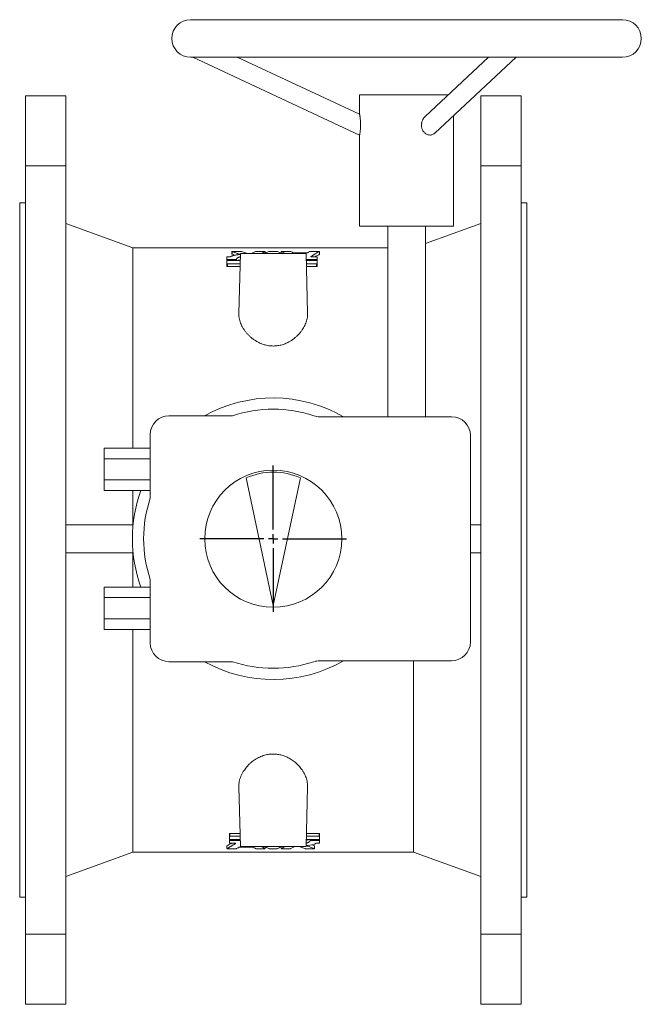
# Model space of a CAD drawing. Header units: millimetres. Extents: x -125 to 991, y -186 to 735.
# Tile 5 of 5: x 660 to 991, y 211 to 735. Entities that reach past the tile are written whole.
import ezdxf

# ---------------------------------------------------------------- set-up
doc = ezdxf.new("R2010")
doc.units = ezdxf.units.MM
doc.layers.add('FORMAT', color=7, linetype='Continuous')

# ---------------------------------------------------------------- blocks, each defined once
blk = doc.blocks.new('SW_CENTERMARKSYMBOL_1')
at = {"layer": 'FORMAT', "color": 0}
for p, q in [((0, 5), (0, 39)), ((-5, 0), (-39, 0)), ((0, 0), (-2.5, 0)), ((0, 0), (0, 2.5)), ((0, 0), (0, -2.5)), ((0, 0), (2.5, 0)), ((5, 0), (39, 0)), ((0, -5), (0, -39))]:
    blk.add_line(p, q, dxfattribs=at)

msp = doc.modelspace()

# ---------------------------------------------------------------- linework, layer by layer
at = {"color": 7, "linetype": 'Continuous', "lineweight": 15}
for p, q in [((980.593, 735.444), (750.593, 735.444)), ((750.593, 715.444), (980.593, 715.444)), ((751.717, 715.444), (840.593, 674.001)), ((840.593, 685.034), (775.379, 715.444)), ((909.284, 715.444), (875.448, 683.887)), ((880.564, 674.985), (923.946, 715.444)), ((684.093, 694.944), (662.593, 694.944)), ((662.593, 694.944), (662.593, 657.578)), ((684.093, 694.944), (684.093, 657.578)), ((840.593, 695.444), (840.593, 685.025)), ((840.593, 695.444), (887.839, 695.444)), ((905.093, 694.944), (926.593, 694.944)), ((905.093, 694.944), (905.093, 657.578)), ((926.593, 694.944), (926.593, 657.578)), ((890.593, 625.444), (890.593, 684.338)), ((840.593, 674.001), (840.593, 625.444)), ((662.593, 657.578), (662.593, 248.31)), ((684.093, 657.578), (662.593, 657.578)), ((684.093, 657.578), (684.093, 248.31)), ((905.093, 657.578), (926.593, 657.578)), ((905.093, 657.578), (905.093, 248.31)), ((926.593, 657.578), (926.593, 248.31)), ((662.593, 637.944), (659.593, 637.944)), ((659.593, 637.944), (659.593, 267.944)), ((929.593, 637.944), (926.593, 637.944)), ((929.593, 637.944), (929.593, 267.944)), ((719.81, 613.944), (684.093, 626.944)), ((840.593, 625.444), (890.593, 625.444)), ((855.593, 625.444), (855.593, 523.944)), ((905.093, 626.944), (875.593, 616.207)), ((875.593, 523.944), (875.593, 625.444)), ((855.593, 613.944), (719.81, 613.944)), ((719.81, 613.944), (719.81, 507.226)), ((769.945, 609.071), (769.945, 607.752)), ((770.185, 609.141), (771.563, 609.141)), ((772.614, 611.988), (772.614, 610.488)), ((772.652, 610.461), (774.074, 609.965)), ((772.854, 612.038), (777.53, 612.038)), ((777.093, 610.944), (776.259, 579.12)), ((777.093, 610.944), (812.093, 610.944)), ((785.437, 612.038), (790.112, 612.038)), ((790.352, 610.944), (790.352, 611.988)), ((792.549, 612.038), (796.636, 612.038)), ((798.833, 611.988), (798.833, 610.944)), ((799.073, 612.038), (803.749, 612.038)), ((805.462, 611.299), (812.613, 611.299)), ((812.926, 579.121), (812.093, 610.944)), ((814.326, 612.038), (819.002, 612.038)), ((814.887, 609.141), (817.705, 609.141)), ((817.945, 607.752), (817.945, 609.071)), ((819.242, 610.488), (819.242, 611.988)), ((769.945, 607.012), (769.945, 607.752)), ((769.945, 607.012), (769.945, 605.487)), ((769.945, 603.987), (769.945, 605.487)), ((770.185, 607.675), (774.749, 607.675)), ((770.185, 607.093), (776.992, 607.093)), ((770.185, 605.399), (776.948, 605.399)), ((770.185, 603.899), (776.908, 603.899)), ((774.988, 607.093), (774.988, 607.755)), ((812.178, 607.675), (817.705, 607.675)), ((812.194, 607.093), (817.705, 607.093)), ((812.238, 605.399), (817.705, 605.399)), ((812.277, 603.899), (817.705, 603.899)), ((817.945, 607.012), (817.945, 607.752)), ((817.945, 605.487), (817.945, 607.012)), ((817.945, 603.987), (817.945, 605.487)), ((772.896, 524.444), (739.093, 524.444)), ((889.593, 523.944), (819.412, 523.944)), ((729.093, 514.444), (729.093, 480.641)), ((899.593, 403.944), (899.593, 513.944)), ((729.093, 507.226), (704.593, 507.226)), ((704.593, 501.585), (704.593, 507.226)), ((729.093, 501.585), (704.593, 501.585)), ((704.593, 490.303), (704.593, 501.585)), ((729.093, 490.303), (704.593, 490.303)), ((704.593, 484.663), (704.593, 490.303)), ((794.593, 423.444), (780.154, 491.375)), ((794.593, 423.444), (809.032, 491.375)), ((729.093, 484.663), (704.593, 484.663)), ((719.81, 484.663), (719.81, 466.444)), ((684.093, 466.444), (719.969, 466.444)), ((905.093, 466.444), (899.593, 466.444)), ((684.093, 451.444), (719.969, 451.444)), ((719.81, 451.444), (719.81, 433.226)), ((905.093, 451.444), (899.593, 451.444)), ((729.093, 437.247), (729.093, 403.444)), ((729.093, 433.226), (704.593, 433.226)), ((704.593, 427.585), (704.593, 433.226)), ((729.093, 427.585), (704.593, 427.585)), ((704.593, 416.303), (704.593, 427.585)), ((704.593, 410.663), (704.593, 416.303)), ((729.093, 416.303), (704.593, 416.303)), ((729.093, 410.663), (704.593, 410.663)), ((719.81, 410.663), (719.81, 291.944)), ((739.093, 393.444), (772.896, 393.444)), ((819.412, 393.944), (889.593, 393.944)), ((869.376, 393.944), (869.376, 291.944)), ((776.259, 326.77), (777.093, 294.944)), ((812.093, 294.944), (812.926, 326.77)), ((771.241, 301.901), (771.241, 300.401)), ((771.241, 298.877), (771.241, 300.401)), ((771.481, 301.99), (776.908, 301.99)), ((771.481, 300.49), (776.948, 300.49)), ((812.238, 300.49), (819.001, 300.49)), ((812.277, 301.99), (819.001, 301.99)), ((819.241, 301.901), (819.241, 300.401)), ((819.241, 300.401), (819.241, 298.877)), ((769.944, 295.401), (769.944, 293.901)), ((770.184, 293.85), (774.86, 293.85)), ((771.241, 298.877), (771.241, 298.136)), ((771.241, 296.817), (771.241, 298.136)), ((771.481, 298.796), (776.992, 298.796)), ((771.481, 298.213), (777.007, 298.213)), ((771.481, 296.748), (774.299, 296.748)), ((776.572, 294.59), (783.724, 294.59)), ((777.093, 294.944), (812.093, 294.944)), ((785.437, 293.85), (790.112, 293.85)), ((790.352, 293.901), (790.352, 294.944)), ((792.549, 293.85), (796.636, 293.85)), ((798.833, 294.944), (798.833, 293.901)), ((799.073, 293.85), (803.749, 293.85)), ((811.655, 293.85), (816.331, 293.85)), ((812.194, 298.796), (819.001, 298.796)), ((814.197, 298.796), (814.197, 298.133)), ((814.437, 298.213), (819.001, 298.213)), ((815.112, 295.924), (816.534, 295.428)), ((816.571, 293.9), (816.571, 295.4)), ((817.623, 296.748), (819.001, 296.748)), ((819.241, 298.877), (819.241, 298.136)), ((819.241, 298.136), (819.241, 296.817)), ((684.093, 278.944), (719.81, 291.944)), ((719.81, 291.944), (869.376, 291.944)), ((869.376, 291.944), (905.093, 278.944)), ((659.593, 267.944), (662.593, 267.944)), ((926.593, 267.944), (929.593, 267.944)), ((684.093, 248.31), (662.593, 248.31)), ((662.593, 210.944), (662.593, 248.31)), ((684.093, 210.944), (684.093, 248.31)), ((905.093, 248.31), (926.593, 248.31)), ((905.093, 210.944), (905.093, 248.31)), ((926.593, 210.944), (926.593, 248.31)), ((684.093, 210.944), (662.593, 210.944)), ((905.093, 210.944), (926.593, 210.944))]:
    msp.add_line(p, q, dxfattribs=at)
at = {"color": 8, "linetype": 'Continuous', "lineweight": 0}
for p, q in [((772.652, 610.461), (772.652, 611.961)), ((776.74, 610.401), (776.74, 610.466)), ((790.334, 610.944), (790.334, 611.969)), ((798.851, 610.944), (798.851, 611.969)), ((814.665, 609.184), (814.665, 609.236)), ((819.223, 610.469), (819.223, 611.969)), ((770.185, 607.093), (770.185, 607.675)), ((770.185, 603.899), (770.185, 605.399)), ((774.749, 607.093), (774.749, 607.675)), ((817.705, 607.093), (817.705, 607.675)), ((817.705, 603.899), (817.705, 605.399)), ((771.481, 301.99), (771.481, 300.49)), ((819.001, 301.99), (819.001, 300.49)), ((769.962, 295.42), (769.962, 293.92)), ((771.481, 298.796), (771.481, 298.213)), ((774.521, 296.704), (774.521, 296.653)), ((790.334, 294.944), (790.334, 293.92)), ((798.851, 294.944), (798.851, 293.92)), ((812.445, 295.486), (812.445, 295.423)), ((814.437, 298.796), (814.437, 298.213)), ((816.534, 295.428), (816.534, 293.928)), ((819.001, 298.796), (819.001, 298.213))]:
    msp.add_line(p, q, dxfattribs=at)
at = {"color": 7, "linetype": 'Continuous', "lineweight": 15}
msp.add_circle((794.593, 458.944), 36.5, dxfattribs=at)
for centre, radius, start, end in [((750.593, 725.444), 10, 90, 270), ((980.593, 725.444), 10, 270, 90), ((794.593, 458.944), 75, 60.07357, 119.15166), ((794.593, 458.944), 69, 71.68935, 108.32737), ((739.093, 514.444), 10, 90, 180), ((819.412, 533.944), 10, 251.68935, 270), ((889.593, 513.944), 10, 0, 90), ((794.593, 458.944), 35.5, 66, 114), ((794.593, 458.944), 75, 159.94547, 200.05453), ((794.593, 458.944), 69, 161.67263, 198.32737), ((889.593, 403.944), 10, 270, 0), ((739.093, 403.444), 10, 180, 270), ((794.593, 458.944), 75, 240.84834, 299.92643), ((794.593, 458.944), 69, 251.67263, 288.31065), ((819.412, 383.944), 10, 90, 108.31065)]:
    msp.add_arc(centre, radius, start, end, dxfattribs=at)
for points, knots in [([(840.593, 674.001), (840.595, 674.013), (840.601, 674.039), (840.641, 674.248), (840.701, 674.579), (840.777, 675.029), (840.859, 675.592), (840.939, 676.248), (841.01, 676.989), (841.064, 677.799), (841.096, 678.668), (841.101, 679.585), (841.077, 680.53), (841.024, 681.486), (840.959, 682.258), (840.898, 682.847), (840.85, 683.262), (840.802, 683.641), (840.755, 683.985), (840.71, 684.293), (840.665, 684.591), (840.624, 684.845), (840.597, 685.011), (840.595, 685.021), (840.594, 685.025)], [0, 0, 0, 0, 0.0488225, 0.0990644, 0.1478851, 0.1981101, 0.2471811, 0.2976126, 0.3478927, 0.399484, 0.4526855, 0.5071945, 0.5651432, 0.62454, 0.6869097, 0.7190521, 0.7511922, 0.7818215, 0.812447, 0.8442928, 0.8761327, 0.919622, 0.9643261, 1, 1, 1, 1]), ([(873.51, 679.282), (873.526, 679.626), (873.549, 680.147), (873.693, 680.829), (873.884, 681.496), (874.154, 682.136), (874.493, 682.732), (874.782, 683.156), (875.103, 683.54), (875.322, 683.783), (875.448, 683.887), (875.448, 683.887)], [0, 0, 0, 0, 0.1979991, 0.3000015, 0.4020059, 0.5999527, 0.7019161, 0.8038734, 0.9019038, 0.9999204, 1, 1, 1, 1]), ([(880.559, 674.99), (880.396, 674.849), (880.044, 674.542), (879.426, 674.232), (878.74, 674.034), (878.034, 673.978), (877.313, 674.059), (876.608, 674.272), (875.929, 674.616), (875.306, 675.076), (874.749, 675.648), (874.281, 676.311), (873.911, 677.06), (873.67, 677.82), (873.534, 678.568), (873.518, 679.043), (873.51, 679.282)], [0, 0, 0, 0, 0.0656176, 0.1418646, 0.2138511, 0.2879554, 0.3594625, 0.4330448, 0.5045652, 0.5781321, 0.650166, 0.7241926, 0.7980887, 0.873906, 0.9364635, 1, 1, 1, 1]), ([(770.185, 609.141), (770.183, 609.141), (770.179, 609.141), (770.171, 609.141), (770.162, 609.141), (770.15, 609.14), (770.138, 609.14), (770.128, 609.139), (770.119, 609.138), (770.111, 609.138), (770.102, 609.137), (770.092, 609.135), (770.08, 609.134), (770.069, 609.132), (770.059, 609.131), (770.05, 609.129), (770.04, 609.127), (770.028, 609.124), (770.007, 609.119), (769.983, 609.11), (769.961, 609.098), (769.947, 609.085), (769.946, 609.076), (769.945, 609.071)], [0, 0, 0, 0, 0.015568, 0.0311642, 0.0624201, 0.0874671, 0.1250527, 0.1536657, 0.1708088, 0.1964683, 0.2178182, 0.2499265, 0.278534, 0.3214908, 0.3429667, 0.3751339, 0.4063188, 0.4374875, 0.5000347, 0.6248895, 0.7497972, 0.8746855, 1, 1, 1, 1]), ([(771.775, 609.178), (771.774, 609.177), (771.772, 609.176), (771.766, 609.173), (771.755, 609.169), (771.742, 609.164), (771.726, 609.159), (771.709, 609.155), (771.69, 609.151), (771.671, 609.148), (771.651, 609.146), (771.63, 609.144), (771.609, 609.142), (771.587, 609.141), (771.572, 609.141), (771.563, 609.141)], [0, 0, 0, 0, 0.0249107, 0.0623604, 0.1249217, 0.2500395, 0.3070625, 0.3925323, 0.4997877, 0.5814277, 0.6424178, 0.7494526, 0.8312349, 0.8924635, 1, 1, 1, 1]), ([(776.629, 610.376), (776.541, 610.367), (776.367, 610.348), (776.11, 610.317), (775.815, 610.279), (775.486, 610.233), (775.006, 610.157), (774.43, 610.051), (773.829, 609.917), (773.311, 609.78), (772.906, 609.655), (772.565, 609.535), (772.28, 609.421), (772.014, 609.303), (771.855, 609.22), (771.775, 609.178)], [0, 0, 0, 0, 0.0419838, 0.0838655, 0.1256827, 0.1880938, 0.2505245, 0.3752476, 0.5006058, 0.6007312, 0.7004229, 0.7747769, 0.8493585, 0.9243674, 1, 1, 1, 1]), ([(772.854, 612.038), (772.853, 612.038), (772.85, 612.038), (772.846, 612.038), (772.842, 612.038), (772.838, 612.038), (772.834, 612.038), (772.83, 612.038), (772.826, 612.038), (772.822, 612.038), (772.818, 612.038), (772.814, 612.038), (772.81, 612.038), (772.806, 612.037), (772.802, 612.037), (772.798, 612.037), (772.794, 612.037), (772.789, 612.037), (772.784, 612.036), (772.778, 612.036), (772.773, 612.035), (772.766, 612.035), (772.76, 612.034), (772.752, 612.034), (772.742, 612.033), (772.717, 612.03), (772.686, 612.025), (772.659, 612.018), (772.642, 612.012), (772.629, 612.006), (772.62, 612), (772.615, 611.993), (772.613, 611.984), (772.621, 611.975), (772.636, 611.967), (772.646, 611.963), (772.652, 611.961)], [0, 0, 0, 0, 0.00778667, 0.01558327, 0.02338879, 0.03120217, 0.0390223, 0.04684809, 0.05467838, 0.06251203, 0.07034786, 0.0781847, 0.08602135, 0.09385663, 0.10168936, 0.10951835, 0.11734244, 0.12516048, 0.13943652, 0.14798803, 0.1608028, 0.1714988, 0.18757086, 0.20322169, 0.21888855, 0.25022957, 0.37489296, 0.44638943, 0.49985513, 0.56247016, 0.62489893, 0.68737993, 0.74996361, 0.87460769, 0.93725872, 1, 1, 1, 1]), ([(772.617, 610.488), (772.616, 610.486), (772.613, 610.479), (772.628, 610.47), (772.647, 610.463), (772.652, 610.461)], [0, 0, 0, 0, 0.1728789, 0.7820148, 1, 1, 1, 1]), ([(772.652, 611.961), (772.885, 611.883), (773.35, 611.727), (774.043, 611.484), (774.729, 611.237), (775.406, 610.985), (776.076, 610.729), (776.52, 610.553), (776.74, 610.466)], [0, 0, 0, 0, 0.1709178, 0.340135, 0.5076518, 0.6734681, 0.8375842, 1, 1, 1, 1]), ([(774.988, 607.755), (774.989, 607.831), (774.989, 607.981), (775.11, 608.201), (775.301, 608.393), (775.542, 608.559), (775.809, 608.699), (776.122, 608.83), (776.482, 608.949), (776.791, 609.036), (776.992, 609.078), (777.044, 609.089)], [0, 0, 0, 0, 0.1431374, 0.2854746, 0.427896, 0.5349805, 0.6419434, 0.7487511, 0.8554037, 0.9619882, 1, 1, 1, 1]), ([(776.74, 610.466), (776.745, 610.464), (776.754, 610.46), (776.767, 610.452), (776.778, 610.441), (776.779, 610.428), (776.769, 610.415), (776.751, 610.404), (776.732, 610.397), (776.71, 610.39), (776.687, 610.385), (776.666, 610.381), (776.659, 610.38), (776.651, 610.379), (776.643, 610.378), (776.636, 610.377), (776.632, 610.377), (776.63, 610.376), (776.629, 610.376)], [0, 0, 0, 0, 0.0623928, 0.1251937, 0.2500235, 0.3751694, 0.500066, 0.6249122, 0.6875321, 0.7502007, 0.8748895, 0.906236, 0.9219081, 0.9375703, 0.9688377, 0.9844348, 0.9922218, 1, 1, 1, 1]), ([(777.733, 612.015), (777.732, 612.015), (777.731, 612.016), (777.728, 612.017), (777.723, 612.018), (777.712, 612.021), (777.699, 612.024), (777.683, 612.027), (777.667, 612.03), (777.644, 612.033), (777.618, 612.035), (777.589, 612.037), (777.56, 612.038), (777.54, 612.038), (777.53, 612.038)], [0, 0, 0, 0, 0.01556998, 0.03115832, 0.06238188, 0.12496055, 0.25018368, 0.30730197, 0.39276348, 0.50002541, 0.64291864, 0.74981936, 0.87506885, 1, 1, 1, 1]), ([(780.734, 610.944), (780.462, 611.049), (779.465, 611.436), (778.462, 611.771), (777.733, 612.015)], [0, 0, 0, 0, 0.2722745, 1, 1, 1, 1]), ([(785.215, 612.007), (784.746, 611.766), (784.098, 611.433), (783.455, 611.05), (783.278, 610.944)], [0, 0, 0, 0, 0.725058, 1, 1, 1, 1]), ([(785.437, 612.038), (785.434, 612.038), (785.428, 612.038), (785.416, 612.038), (785.4, 612.038), (785.383, 612.037), (785.367, 612.036), (785.351, 612.035), (785.334, 612.034), (785.317, 612.032), (785.303, 612.03), (785.289, 612.028), (785.275, 612.025), (785.262, 612.023), (785.25, 612.02), (785.24, 612.017), (785.227, 612.013), (785.22, 612.01), (785.215, 612.007)], [0, 0, 0, 0, 0.0311208, 0.0623177, 0.1248451, 0.1963441, 0.2498516, 0.2996337, 0.3745354, 0.4460487, 0.4996435, 0.5495211, 0.6242823, 0.6957545, 0.7493933, 0.8118403, 0.8743771, 1, 1, 1, 1]), ([(788.469, 610.944), (788.709, 611.085), (789.33, 611.448), (789.953, 611.771), (790.334, 611.969)], [0, 0, 0, 0, 0.3884123, 1, 1, 1, 1]), ([(790.334, 611.969), (790.338, 611.971), (790.344, 611.975), (790.352, 611.983), (790.353, 611.991), (790.347, 611.999), (790.339, 612.005), (790.328, 612.011), (790.309, 612.018), (790.277, 612.026), (790.242, 612.031), (790.22, 612.033), (790.214, 612.034), (790.207, 612.034), (790.201, 612.035), (790.193, 612.036), (790.186, 612.036), (790.178, 612.037), (790.172, 612.037), (790.164, 612.037), (790.157, 612.038), (790.149, 612.038), (790.143, 612.038), (790.134, 612.038), (790.127, 612.038), (790.119, 612.038), (790.115, 612.038), (790.112, 612.038)], [0, 0, 0, 0, 0.06237012, 0.12507141, 0.24974109, 0.31235724, 0.374705, 0.43725626, 0.49983718, 0.62452188, 0.74916781, 0.76482387, 0.7804926, 0.79303158, 0.81183637, 0.8261544, 0.84760083, 0.85830623, 0.8743346, 0.88865579, 0.91019532, 0.92097704, 0.93715613, 0.95153838, 0.97309815, 0.98386746, 1, 1, 1, 1]), ([(792.327, 612.007), (791.823, 611.748), (791.176, 611.416), (790.533, 611.029), (790.392, 610.944)], [0, 0, 0, 0, 0.7794857, 1, 1, 1, 1]), ([(792.549, 612.038), (792.546, 612.038), (792.54, 612.038), (792.528, 612.038), (792.513, 612.038), (792.495, 612.037), (792.479, 612.036), (792.463, 612.035), (792.446, 612.034), (792.43, 612.032), (792.416, 612.03), (792.402, 612.028), (792.388, 612.025), (792.374, 612.023), (792.363, 612.02), (792.353, 612.017), (792.34, 612.013), (792.332, 612.01), (792.327, 612.007)], [0, 0, 0, 0, 0.0311208, 0.0623177, 0.1248451, 0.1963441, 0.2498516, 0.2996337, 0.3745354, 0.4460487, 0.4996435, 0.5495211, 0.6242823, 0.6957545, 0.7493933, 0.8118403, 0.8743771, 1, 1, 1, 1]), ([(796.858, 612.007), (796.853, 612.01), (796.846, 612.013), (796.835, 612.016), (796.828, 612.018), (796.822, 612.02), (796.812, 612.023), (796.799, 612.025), (796.784, 612.028), (796.77, 612.03), (796.755, 612.032), (796.739, 612.034), (796.722, 612.035), (796.705, 612.036), (796.686, 612.037), (796.669, 612.038), (796.653, 612.038), (796.643, 612.038), (796.636, 612.038)], [0, 0, 0, 0, 0.124774, 0.1873592, 0.2123745, 0.2498391, 0.2996377, 0.3744752, 0.4459741, 0.4995891, 0.5566293, 0.64202, 0.6848921, 0.7492662, 0.8308534, 0.8921023, 0.9352753, 1, 1, 1, 1]), ([(798.794, 610.944), (798.652, 611.029), (798.01, 611.416), (797.363, 611.748), (796.858, 612.007)], [0, 0, 0, 0, 0.2205076, 1, 1, 1, 1]), ([(799.073, 612.038), (799.072, 612.038), (799.069, 612.038), (799.066, 612.038), (799.062, 612.038), (799.058, 612.038), (799.055, 612.038), (799.051, 612.038), (799.047, 612.038), (799.043, 612.038), (799.04, 612.038), (799.036, 612.038), (799.032, 612.038), (799.029, 612.038), (799.025, 612.037), (799.021, 612.037), (799.018, 612.037), (799.014, 612.037), (799.01, 612.037), (799.007, 612.037), (799.003, 612.036), (798.999, 612.036), (798.993, 612.036), (798.987, 612.035), (798.979, 612.034), (798.972, 612.034), (798.965, 612.033), (798.943, 612.031), (798.917, 612.027), (798.89, 612.021), (798.872, 612.016), (798.858, 612.011), (798.842, 612.003), (798.832, 611.993), (798.833, 611.983), (798.841, 611.975), (798.848, 611.971), (798.851, 611.969)], [0, 0, 0, 0, 0.007787, 0.0155832, 0.0233877, 0.0311997, 0.0390183, 0.0468424, 0.0546712, 0.0625037, 0.0703389, 0.0781758, 0.0860135, 0.0938509, 0.101687, 0.1095208, 0.1173513, 0.1251776, 0.1329987, 0.1408135, 0.1486213, 0.1564209, 0.1688821, 0.1875937, 0.2000935, 0.2188709, 0.2367758, 0.2502116, 0.3749391, 0.4375762, 0.500071, 0.5625178, 0.6251541, 0.7498397, 0.8746534, 0.9373735, 1, 1, 1, 1]), ([(798.851, 611.969), (799.3, 611.737), (799.922, 611.415), (800.54, 611.047), (800.712, 610.944)], [0, 0, 0, 0, 0.7210666, 1, 1, 1, 1]), ([(803.971, 612.007), (803.966, 612.01), (803.959, 612.013), (803.948, 612.016), (803.941, 612.018), (803.934, 612.02), (803.924, 612.023), (803.911, 612.025), (803.897, 612.028), (803.883, 612.03), (803.867, 612.032), (803.852, 612.034), (803.835, 612.035), (803.818, 612.036), (803.799, 612.037), (803.781, 612.038), (803.765, 612.038), (803.755, 612.038), (803.749, 612.038)], [0, 0, 0, 0, 0.124774, 0.1873592, 0.2123745, 0.2498391, 0.2996377, 0.3744752, 0.4459741, 0.4995891, 0.5566293, 0.64202, 0.6848921, 0.7492662, 0.8308534, 0.8921023, 0.9352753, 1, 1, 1, 1]), ([(805.24, 611.333), (805.03, 611.448), (804.608, 611.681), (804.184, 611.898), (803.971, 612.007)], [0, 0, 0, 0, 0.4962379, 1, 1, 1, 1]), ([(805.462, 611.299), (805.459, 611.299), (805.453, 611.299), (805.441, 611.299), (805.425, 611.299), (805.408, 611.3), (805.392, 611.301), (805.376, 611.302), (805.359, 611.304), (805.342, 611.306), (805.328, 611.308), (805.314, 611.31), (805.3, 611.313), (805.287, 611.316), (805.275, 611.319), (805.265, 611.322), (805.252, 611.327), (805.245, 611.33), (805.24, 611.333)], [0, 0, 0, 0, 0.0311203, 0.0623171, 0.1248443, 0.1963414, 0.2498446, 0.2996263, 0.3745356, 0.4460502, 0.4996411, 0.5495102, 0.6242857, 0.6957641, 0.7494005, 0.8118373, 0.8743983, 1, 1, 1, 1]), ([(812.835, 611.333), (812.83, 611.33), (812.823, 611.327), (812.812, 611.323), (812.805, 611.321), (812.799, 611.319), (812.789, 611.316), (812.776, 611.313), (812.761, 611.31), (812.747, 611.308), (812.732, 611.306), (812.716, 611.304), (812.699, 611.302), (812.682, 611.301), (812.663, 611.3), (812.646, 611.299), (812.63, 611.299), (812.619, 611.299), (812.613, 611.299)], [0, 0, 0, 0, 0.1247775, 0.1873638, 0.2123799, 0.2498463, 0.2996471, 0.3744781, 0.4459751, 0.4995907, 0.5566337, 0.6420168, 0.6848864, 0.7492611, 0.8308536, 0.89209, 0.9352673, 1, 1, 1, 1]), ([(814.104, 612.007), (813.891, 611.898), (813.467, 611.681), (813.045, 611.448), (812.835, 611.333)], [0, 0, 0, 0, 0.5037621, 1, 1, 1, 1]), ([(814.326, 612.038), (814.323, 612.038), (814.317, 612.038), (814.305, 612.038), (814.289, 612.038), (814.272, 612.037), (814.256, 612.036), (814.24, 612.035), (814.223, 612.034), (814.206, 612.032), (814.192, 612.03), (814.178, 612.028), (814.164, 612.025), (814.151, 612.023), (814.139, 612.02), (814.129, 612.017), (814.116, 612.013), (814.109, 612.01), (814.104, 612.007)], [0, 0, 0, 0, 0.0311208, 0.0623177, 0.1248451, 0.1963441, 0.2498516, 0.2996337, 0.3745354, 0.4460487, 0.4996435, 0.5495211, 0.6242823, 0.6957545, 0.7493933, 0.8118403, 0.8743771, 1, 1, 1, 1]), ([(814.887, 609.141), (814.885, 609.141), (814.883, 609.141), (814.879, 609.141), (814.875, 609.141), (814.872, 609.141), (814.868, 609.141), (814.864, 609.141), (814.86, 609.141), (814.857, 609.141), (814.853, 609.142), (814.849, 609.142), (814.845, 609.142), (814.842, 609.142), (814.838, 609.142), (814.834, 609.143), (814.831, 609.143), (814.827, 609.143), (814.823, 609.143), (814.82, 609.144), (814.816, 609.144), (814.812, 609.144), (814.806, 609.145), (814.799, 609.146), (814.792, 609.146), (814.785, 609.147), (814.778, 609.148), (814.756, 609.152), (814.73, 609.157), (814.702, 609.165), (814.685, 609.172), (814.67, 609.18), (814.656, 609.19), (814.645, 609.204), (814.647, 609.217), (814.655, 609.228), (814.661, 609.234), (814.665, 609.236)], [0, 0, 0, 0, 0.0077876, 0.0155845, 0.0233901, 0.0312032, 0.0390229, 0.0468483, 0.0546784, 0.0625122, 0.0703485, 0.0781865, 0.0860249, 0.0938629, 0.1016992, 0.1095329, 0.1173629, 0.1251881, 0.1330076, 0.1408202, 0.1486251, 0.1564211, 0.1688821, 0.187609, 0.2001174, 0.2189053, 0.2345777, 0.2502559, 0.3749999, 0.4376553, 0.5001058, 0.5626211, 0.6252472, 0.7499544, 0.8747356, 0.9374277, 1, 1, 1, 1]), ([(814.665, 609.236), (814.813, 609.338), (815.11, 609.541), (815.559, 609.839), (816.013, 610.132), (816.472, 610.419), (817.028, 610.758), (817.686, 611.143), (818.449, 611.567), (818.964, 611.834), (819.223, 611.969)], [0, 0, 0, 0, 0.0981316, 0.1971671, 0.2971064, 0.3979496, 0.4996967, 0.6635563, 0.830324, 1, 1, 1, 1]), ([(816.856, 609.141), (817.135, 609.311), (817.921, 609.791), (818.713, 610.203), (819.223, 610.469)], [0, 0, 0, 0, 0.3556087, 1, 1, 1, 1]), ([(817.945, 609.071), (817.944, 609.076), (817.942, 609.085), (817.929, 609.098), (817.907, 609.11), (817.882, 609.119), (817.862, 609.124), (817.852, 609.126), (817.845, 609.128), (817.839, 609.129), (817.832, 609.13), (817.825, 609.132), (817.817, 609.133), (817.808, 609.134), (817.799, 609.135), (817.79, 609.136), (817.781, 609.137), (817.773, 609.138), (817.764, 609.139), (817.752, 609.14), (817.739, 609.14), (817.727, 609.141), (817.716, 609.141), (817.709, 609.141), (817.705, 609.141)], [0, 0, 0, 0, 0.1248577, 0.2495604, 0.3745131, 0.4990915, 0.5616627, 0.5929753, 0.6054923, 0.6242504, 0.6527777, 0.6698542, 0.6954734, 0.7168817, 0.7490613, 0.7777031, 0.7948919, 0.8206596, 0.8421058, 0.8741973, 0.9151581, 0.9460215, 0.9676273, 1, 1, 1, 1]), ([(819.223, 611.969), (819.227, 611.971), (819.234, 611.975), (819.241, 611.983), (819.243, 611.991), (819.237, 611.999), (819.229, 612.005), (819.217, 612.011), (819.198, 612.018), (819.166, 612.026), (819.131, 612.031), (819.11, 612.033), (819.103, 612.034), (819.097, 612.034), (819.09, 612.035), (819.082, 612.036), (819.075, 612.036), (819.067, 612.037), (819.061, 612.037), (819.053, 612.037), (819.046, 612.038), (819.038, 612.038), (819.032, 612.038), (819.024, 612.038), (819.016, 612.038), (819.008, 612.038), (819.004, 612.038), (819.002, 612.038)], [0, 0, 0, 0, 0.0623701, 0.1250714, 0.2497411, 0.3123572, 0.374705, 0.4372563, 0.4998372, 0.6245219, 0.7491678, 0.7648239, 0.7804926, 0.7930316, 0.8118364, 0.8261544, 0.8476008, 0.8583062, 0.8743346, 0.8886558, 0.9101953, 0.920977, 0.9371561, 0.9515384, 0.9730982, 0.9838675, 1, 1, 1, 1]), ([(819.223, 610.469), (819.233, 610.474), (819.245, 610.481), (819.24, 610.487), (819.24, 610.488)], [0, 0, 0, 0, 0.8786754, 1, 1, 1, 1]), ([(769.945, 607.752), (769.946, 607.748), (769.947, 607.738), (769.961, 607.723), (769.982, 607.71), (770.008, 607.7), (770.029, 607.694), (770.041, 607.691), (770.049, 607.689), (770.055, 607.688), (770.064, 607.686), (770.073, 607.684), (770.082, 607.683), (770.091, 607.681), (770.1, 607.68), (770.108, 607.679), (770.116, 607.679), (770.126, 607.678), (770.136, 607.677), (770.146, 607.676), (770.155, 607.676), (770.163, 607.676), (770.174, 607.675), (770.181, 607.675), (770.185, 607.675)], [0, 0, 0, 0, 0.1248605, 0.2495755, 0.3745157, 0.4990924, 0.5705849, 0.6063637, 0.6206619, 0.6420818, 0.6665095, 0.7030984, 0.7214485, 0.7490266, 0.7776665, 0.7948576, 0.8206335, 0.8420901, 0.8742026, 0.9027726, 0.9200529, 0.9459909, 0.9676078, 1, 1, 1, 1]), ([(770.185, 607.093), (770.183, 607.093), (770.179, 607.093), (770.171, 607.093), (770.161, 607.092), (770.149, 607.092), (770.138, 607.091), (770.127, 607.091), (770.119, 607.09), (770.111, 607.089), (770.101, 607.088), (770.092, 607.087), (770.081, 607.085), (770.07, 607.083), (770.059, 607.081), (770.039, 607.077), (770.012, 607.069), (769.982, 607.056), (769.961, 607.043), (769.947, 607.028), (769.946, 607.017), (769.945, 607.012)], [0, 0, 0, 0, 0.015571, 0.0311707, 0.0624343, 0.0874874, 0.1250802, 0.1536958, 0.1708385, 0.1964941, 0.2178549, 0.2499832, 0.2750254, 0.3126239, 0.3439473, 0.3752158, 0.5000026, 0.6248497, 0.7498269, 0.8747312, 1, 1, 1, 1]), ([(769.945, 605.487), (769.946, 605.482), (769.947, 605.471), (769.961, 605.454), (769.982, 605.439), (770.007, 605.427), (770.028, 605.42), (770.041, 605.416), (770.048, 605.414), (770.055, 605.413), (770.063, 605.411), (770.072, 605.409), (770.081, 605.407), (770.09, 605.406), (770.099, 605.404), (770.108, 605.403), (770.116, 605.402), (770.125, 605.401), (770.136, 605.4), (770.146, 605.4), (770.155, 605.399), (770.163, 605.399), (770.174, 605.399), (770.181, 605.399), (770.185, 605.399)], [0, 0, 0, 0, 0.1248646, 0.2496015, 0.3745141, 0.4990934, 0.5705521, 0.6063383, 0.6242179, 0.642078, 0.6665279, 0.7031039, 0.7214323, 0.7489901, 0.7776232, 0.7948167, 0.820604, 0.8420768, 0.8742231, 0.9027072, 0.9199864, 0.9459409, 0.9675757, 1, 1, 1, 1]), ([(769.945, 603.987), (769.945, 603.965), (769.969, 603.942), (770.056, 603.909), (770.119, 603.899), (770.185, 603.899)], [0, 0, 0, 0, 0.5, 0.5, 1, 1, 1, 1]), ([(774.749, 607.675), (774.751, 607.675), (774.755, 607.675), (774.763, 607.675), (774.773, 607.676), (774.785, 607.676), (774.795, 607.677), (774.805, 607.677), (774.814, 607.678), (774.824, 607.679), (774.834, 607.68), (774.844, 607.682), (774.855, 607.683), (774.866, 607.685), (774.877, 607.687), (774.897, 607.692), (774.925, 607.699), (774.954, 607.712), (774.975, 607.725), (774.988, 607.74), (774.988, 607.75), (774.988, 607.755)], [0, 0, 0, 0, 0.015576, 0.0311812, 0.0624561, 0.087518, 0.1251209, 0.141482, 0.165989, 0.1965349, 0.2179111, 0.250061, 0.2751167, 0.3127276, 0.3440518, 0.3753105, 0.5001586, 0.6249817, 0.7500255, 0.8748828, 1, 1, 1, 1]), ([(775.614, 607.093), (775.773, 607.171), (776.091, 607.328), (776.58, 607.487), (776.919, 607.557), (777.005, 607.575)], [0, 0, 0, 0, 0.428523, 0.8550102, 1, 1, 1, 1]), ([(817.705, 607.675), (817.707, 607.675), (817.711, 607.675), (817.719, 607.675), (817.728, 607.676), (817.74, 607.676), (817.752, 607.677), (817.762, 607.678), (817.771, 607.678), (817.779, 607.679), (817.788, 607.68), (817.798, 607.681), (817.809, 607.683), (817.819, 607.685), (817.83, 607.687), (817.85, 607.691), (817.878, 607.698), (817.907, 607.71), (817.929, 607.723), (817.942, 607.738), (817.944, 607.748), (817.945, 607.752)], [0, 0, 0, 0, 0.0155708, 0.0311703, 0.0624331, 0.0874856, 0.1250782, 0.1536945, 0.1708383, 0.1964965, 0.2178548, 0.2499787, 0.2750185, 0.3126154, 0.3439396, 0.3752115, 0.4999859, 0.6248414, 0.7498041, 0.8747099, 1, 1, 1, 1]), ([(817.945, 607.012), (817.944, 607.017), (817.942, 607.028), (817.929, 607.043), (817.907, 607.056), (817.882, 607.067), (817.861, 607.074), (817.849, 607.077), (817.841, 607.079), (817.835, 607.08), (817.826, 607.082), (817.817, 607.084), (817.808, 607.085), (817.799, 607.086), (817.79, 607.088), (817.782, 607.089), (817.774, 607.089), (817.764, 607.09), (817.754, 607.091), (817.744, 607.092), (817.735, 607.092), (817.726, 607.093), (817.716, 607.093), (817.709, 607.093), (817.705, 607.093)], [0, 0, 0, 0, 0.1248618, 0.2495823, 0.3745133, 0.4990885, 0.5705721, 0.6063535, 0.6206539, 0.6420784, 0.6665129, 0.7030959, 0.7214404, 0.7490133, 0.777652, 0.7948441, 0.8206237, 0.8420853, 0.874208, 0.9027517, 0.9200341, 0.9459768, 0.9675988, 1, 1, 1, 1]), ([(817.705, 605.399), (817.707, 605.399), (817.711, 605.399), (817.719, 605.399), (817.728, 605.399), (817.74, 605.4), (817.752, 605.4), (817.762, 605.401), (817.771, 605.402), (817.779, 605.403), (817.789, 605.404), (817.798, 605.406), (817.809, 605.407), (817.82, 605.41), (817.831, 605.412), (817.851, 605.417), (817.878, 605.425), (817.908, 605.439), (817.929, 605.454), (817.942, 605.471), (817.944, 605.482), (817.945, 605.487)], [0, 0, 0, 0, 0.0155713, 0.0311718, 0.0624372, 0.087492, 0.1250855, 0.1536991, 0.170839, 0.1964873, 0.2178568, 0.2499966, 0.275045, 0.3126477, 0.3439688, 0.3752285, 0.5000511, 0.6248815, 0.7498885, 0.8747847, 1, 1, 1, 1]), ([(817.705, 603.899), (817.77, 603.899), (817.834, 603.909), (817.921, 603.942), (817.945, 603.965), (817.945, 603.987)], [0, 0, 0, 0, 0.5, 0.5, 1, 1, 1, 1]), ([(776.269, 579.12), (776.267, 578.729), (776.261, 577.883), (776.442, 576.56), (776.758, 575.2), (777.206, 573.869), (777.766, 572.574), (778.452, 571.287), (779.262, 570.02), (780.17, 568.817), (781.165, 567.682), (782.24, 566.621), (783.426, 565.612), (784.608, 564.755), (785.755, 564.043), (786.837, 563.461), (787.979, 562.941), (789.156, 562.498), (790.363, 562.142), (791.59, 561.876), (792.845, 561.688), (793.695, 561.644), (794.118, 561.623)], [0, 0, 0, 0, 0.055014, 0.1188687, 0.1825574, 0.241553, 0.3007512, 0.3600004, 0.4191648, 0.4781319, 0.5319943, 0.5860132, 0.6399835, 0.6937798, 0.7330154, 0.7723692, 0.8116879, 0.8508754, 0.8880864, 0.9254698, 0.9628261, 1, 1, 1, 1]), ([(794.118, 561.623), (794.513, 561.62), (795.305, 561.614), (796.488, 561.713), (797.655, 561.885), (798.791, 562.135), (799.889, 562.456), (800.946, 562.839), (801.962, 563.278), (803.081, 563.842), (804.274, 564.551), (805.508, 565.421), (806.642, 566.351), (807.711, 567.362), (808.707, 568.446), (809.621, 569.6), (810.425, 570.783), (811.117, 571.983), (811.704, 573.2), (812.181, 574.43), (812.549, 575.669), (812.796, 576.904), (812.93, 578.058), (812.921, 578.79), (812.917, 579.121)], [0, 0, 0, 0, 0.0336466, 0.0674435, 0.1012542, 0.1349199, 0.1683425, 0.2018675, 0.2354157, 0.26887, 0.3178013, 0.3669047, 0.41606, 0.4650623, 0.518875, 0.5728604, 0.6269306, 0.6809656, 0.7348201, 0.7896757, 0.8446958, 0.8997644, 0.9547706, 1, 1, 1, 1]), ([(812.91, 326.77), (812.918, 326.891), (812.953, 327.45), (812.865, 328.469), (812.653, 329.791), (812.302, 331.093), (811.841, 332.369), (811.257, 333.64), (810.554, 334.899), (809.787, 336.054), (808.981, 337.105), (808.159, 338.052), (807.255, 338.971), (806.271, 339.854), (805.245, 340.659), (804.186, 341.385), (803.104, 342.032), (801.955, 342.619), (800.822, 343.102), (799.72, 343.486), (798.662, 343.783), (797.576, 344.016), (796.466, 344.18), (795.338, 344.267), (794.2, 344.278), (793.065, 344.214), (791.859, 344.064), (790.595, 343.808), (789.292, 343.436), (788.009, 342.964), (786.761, 342.393), (785.554, 341.731), (784.425, 341.005), (783.33, 340.194), (782.281, 339.302), (781.285, 338.33), (780.381, 337.322), (779.568, 336.286), (778.776, 335.131), (778.035, 333.854), (777.378, 332.459), (776.868, 331.057), (776.507, 329.679), (776.307, 328.335), (776.231, 327.37), (776.267, 326.856), (776.273, 326.77)], [0, 0, 0, 0, 0.0084461, 0.0391154, 0.0697068, 0.0983007, 0.1269859, 0.1556973, 0.1843734, 0.2129594, 0.2357562, 0.2586242, 0.2815011, 0.30434, 0.3271121, 0.3472829, 0.3675129, 0.3877246, 0.4078703, 0.4241208, 0.4404255, 0.4567205, 0.4729576, 0.4892739, 0.5056585, 0.5220445, 0.5383626, 0.5584403, 0.5785758, 0.5986688, 0.6203729, 0.642154, 0.6639578, 0.6856928, 0.7100895, 0.7345616, 0.759076, 0.7835794, 0.8080023, 0.8394492, 0.8709757, 0.9025052, 0.9339563, 0.9639368, 0.9940366, 1, 1, 1, 1]), ([(771.241, 301.901), (771.241, 301.924), (771.265, 301.946), (771.352, 301.98), (771.415, 301.99), (771.481, 301.99)], [0, 0, 0, 0, 0.5, 0.5, 1, 1, 1, 1]), ([(771.481, 300.49), (771.468, 300.49), (771.456, 300.49), (771.443, 300.489), (771.416, 300.488), (771.39, 300.484), (771.366, 300.479), (771.341, 300.474), (771.318, 300.468), (771.3, 300.46), (771.281, 300.452), (771.266, 300.442), (771.256, 300.432), (771.246, 300.422), (771.241, 300.412), (771.241, 300.401)], [0, 0, 0, 0, 0.0957557, 0.0957557, 0.0957557, 0.3072597, 0.3072597, 0.3072597, 0.5331709, 0.5331709, 0.5331709, 0.7668098, 0.7668098, 0.7668098, 1, 1, 1, 1]), ([(819.001, 301.99), (819.066, 301.99), (819.13, 301.98), (819.217, 301.947), (819.241, 301.924), (819.241, 301.901)], [0, 0, 0, 0, 0.5, 0.5, 1, 1, 1, 1]), ([(819.241, 300.401), (819.241, 300.41), (819.238, 300.418), (819.231, 300.426), (819.224, 300.435), (819.212, 300.444), (819.197, 300.452), (819.182, 300.46), (819.164, 300.467), (819.144, 300.473), (819.124, 300.478), (819.101, 300.483), (819.077, 300.486), (819.052, 300.489), (819.026, 300.49), (819.001, 300.49)], [0, 0, 0, 0, 0.1847402, 0.1847402, 0.1847402, 0.4002058, 0.4002058, 0.4002058, 0.6034894, 0.6034894, 0.6034894, 0.8015749, 0.8015749, 0.8015749, 1, 1, 1, 1]), ([(769.947, 295.401), (769.946, 295.402), (769.942, 295.409), (769.954, 295.415), (769.962, 295.42)], [0, 0, 0, 0, 0.2496362, 1, 1, 1, 1]), ([(769.946, 293.901), (769.945, 293.903), (769.945, 293.91), (769.956, 293.916), (769.962, 293.92)], [0, 0, 0, 0, 0.37737681, 1, 1, 1, 1]), ([(769.945, 293.896), (769.946, 293.893), (769.948, 293.891), (769.951, 293.888), (769.957, 293.883), (769.968, 293.878), (769.983, 293.873), (769.997, 293.868), (770.016, 293.864), (770.036, 293.861), (770.057, 293.857), (770.081, 293.855), (770.106, 293.853), (770.131, 293.851), (770.158, 293.85), (770.184, 293.85)], [0, 0, 0, 0, 0.07572912, 0.07572912, 0.07572912, 0.24761239, 0.24761239, 0.24761239, 0.41606822, 0.41606822, 0.41606822, 0.58298703, 0.58298703, 0.58298703, 0.75000353, 0.75000353, 0.75000353, 0.75000353]), ([(769.962, 295.42), (770.488, 295.694), (771.28, 296.106), (772.066, 296.587), (772.33, 296.748)], [0, 0, 0, 0, 0.6646623, 1, 1, 1, 1]), ([(774.521, 296.653), (774.353, 296.538), (774.018, 296.309), (773.515, 295.977), (773.01, 295.654), (772.505, 295.341), (771.998, 295.037), (771.491, 294.743), (770.982, 294.459), (770.473, 294.183), (770.132, 294.008), (769.962, 293.92)], [0, 0, 0, 0, 0.1110186, 0.2220465, 0.3330896, 0.4441539, 0.5552453, 0.6663697, 0.777533, 0.8887412, 1, 1, 1, 1]), ([(771.241, 298.877), (771.241, 298.869), (771.244, 298.862), (771.25, 298.855), (771.257, 298.846), (771.268, 298.838), (771.283, 298.831), (771.298, 298.824), (771.316, 298.817), (771.337, 298.812), (771.357, 298.807), (771.38, 298.803), (771.404, 298.8), (771.429, 298.797), (771.455, 298.796), (771.481, 298.796)], [0, 0, 0, 0, 0.1773741, 0.1773741, 0.1773741, 0.3928342, 0.3928342, 0.3928342, 0.5980627, 0.5980627, 0.5980627, 0.7988887, 0.7988887, 0.7988887, 1, 1, 1, 1]), ([(771.481, 298.213), (771.467, 298.213), (771.453, 298.213), (771.44, 298.212), (771.413, 298.211), (771.387, 298.208), (771.363, 298.204), (771.339, 298.199), (771.316, 298.193), (771.298, 298.186), (771.28, 298.179), (771.265, 298.171), (771.255, 298.163), (771.246, 298.154), (771.241, 298.145), (771.241, 298.136)], [0, 0, 0, 0, 0.1061181, 0.1061181, 0.1061181, 0.3187356, 0.3187356, 0.3187356, 0.5421943, 0.5421943, 0.5421943, 0.7712621, 0.7712621, 0.7712621, 1, 1, 1, 1]), ([(771.241, 296.817), (771.241, 296.811), (771.244, 296.805), (771.249, 296.799), (771.256, 296.792), (771.267, 296.785), (771.282, 296.778), (771.296, 296.772), (771.315, 296.767), (771.335, 296.762), (771.356, 296.758), (771.379, 296.754), (771.404, 296.752), (771.428, 296.749), (771.455, 296.748), (771.481, 296.748)], [0, 0, 0, 0, 0.1680675, 0.1680675, 0.1680675, 0.3835696, 0.3835696, 0.3835696, 0.591255, 0.591255, 0.591255, 0.7955175, 0.7955175, 0.7955175, 1, 1, 1, 1]), ([(774.537, 296.679), (774.538, 296.681), (774.539, 296.689), (774.528, 296.702), (774.502, 296.717), (774.464, 296.73), (774.416, 296.74), (774.359, 296.747), (774.319, 296.747), (774.299, 296.748)], [0, 0, 0, 0, 0.0593597, 0.2160285, 0.3728318, 0.5293042, 0.6858144, 0.8426246, 1, 1, 1, 1]), ([(774.86, 293.85), (774.873, 293.85), (774.886, 293.85), (774.898, 293.851), (774.925, 293.852), (774.951, 293.854), (774.975, 293.856), (774.999, 293.859), (775.02, 293.863), (775.039, 293.867), (775.057, 293.871), (775.071, 293.876), (775.082, 293.881)], [0, 0, 0, 0, 0.1339759, 0.1339759, 0.1339759, 0.4197245, 0.4197245, 0.4197245, 0.7100154, 0.7100154, 0.7100154, 1, 1, 1, 1]), ([(775.082, 293.881), (775.293, 293.99), (775.717, 294.207), (776.139, 294.44), (776.351, 294.556)], [0, 0, 0, 0, 0.5000754, 1, 1, 1, 1]), ([(776.351, 294.556), (776.356, 294.559), (776.364, 294.562), (776.372, 294.565), (776.386, 294.57), (776.405, 294.575), (776.425, 294.578), (776.446, 294.582), (776.47, 294.585), (776.494, 294.587), (776.519, 294.589), (776.546, 294.59), (776.572, 294.59)], [0, 0, 0, 0, 0.1613064, 0.1613064, 0.1613064, 0.4428943, 0.4428943, 0.4428943, 0.7213472, 0.7213472, 0.7213472, 1, 1, 1, 1]), ([(783.724, 294.59), (783.737, 294.59), (783.749, 294.59), (783.762, 294.589), (783.789, 294.588), (783.815, 294.586), (783.838, 294.583), (783.862, 294.58), (783.884, 294.576), (783.903, 294.572), (783.921, 294.567), (783.935, 294.562), (783.946, 294.556)], [0, 0, 0, 0, 0.1324611, 0.1324611, 0.1324611, 0.4180886, 0.4180886, 0.4180886, 0.7092295, 0.7092295, 0.7092295, 1, 1, 1, 1]), ([(783.946, 294.556), (784.157, 294.44), (784.579, 294.207), (785.003, 293.99), (785.215, 293.881)], [0, 0, 0, 0, 0.4999246, 1, 1, 1, 1]), ([(785.215, 293.881), (785.22, 293.878), (785.227, 293.876), (785.235, 293.873), (785.25, 293.868), (785.268, 293.864), (785.289, 293.861), (785.31, 293.857), (785.333, 293.855), (785.358, 293.853), (785.383, 293.851), (785.41, 293.85), (785.437, 293.85)], [0, 0, 0, 0, 0.157626, 0.157626, 0.157626, 0.4400808, 0.4400808, 0.4400808, 0.7199585, 0.7199585, 0.7199585, 1, 1, 1, 1]), ([(788.469, 294.944), (788.533, 294.905), (789.152, 294.527), (789.775, 294.207), (790.334, 293.92)], [0, 0, 0, 0, 0.1037001, 1, 1, 1, 1]), ([(790.112, 293.85), (790.132, 293.85), (790.152, 293.851), (790.171, 293.852), (790.197, 293.853), (790.222, 293.855), (790.245, 293.858), (790.268, 293.862), (790.288, 293.866), (790.305, 293.87), (790.321, 293.875), (790.334, 293.88), (790.342, 293.886), (790.347, 293.889), (790.35, 293.892), (790.351, 293.896)], [0.25000409, 0.25000409, 0.25000409, 0.25000409, 0.37290587, 0.37290587, 0.37290587, 0.54431973, 0.54431973, 0.54431973, 0.7193145, 0.7193145, 0.7193145, 0.89636848, 0.89636848, 0.89636848, 1, 1, 1, 1]), ([(790.334, 293.92), (790.341, 293.916), (790.352, 293.91), (790.351, 293.903), (790.351, 293.901)], [0, 0, 0, 0, 0.621246, 1, 1, 1, 1]), ([(792.327, 293.881), (791.699, 294.201), (791.048, 294.531), (790.403, 294.93), (790.381, 294.944)], [0, 0, 0, 0, 0.9652308, 1, 1, 1, 1]), ([(792.327, 293.881), (792.333, 293.878), (792.34, 293.876), (792.348, 293.873), (792.362, 293.868), (792.381, 293.864), (792.402, 293.861), (792.422, 293.857), (792.446, 293.855), (792.471, 293.853), (792.496, 293.851), (792.523, 293.85), (792.549, 293.85)], [0, 0, 0, 0, 0.157626, 0.157626, 0.157626, 0.4400808, 0.4400808, 0.4400808, 0.7199585, 0.7199585, 0.7199585, 1, 1, 1, 1]), ([(796.636, 293.85), (796.649, 293.85), (796.662, 293.85), (796.675, 293.851), (796.701, 293.852), (796.728, 293.854), (796.751, 293.856), (796.775, 293.859), (796.797, 293.863), (796.815, 293.867), (796.833, 293.871), (796.848, 293.876), (796.858, 293.881)], [0, 0, 0, 0, 0.1339759, 0.1339759, 0.1339759, 0.4197245, 0.4197245, 0.4197245, 0.7100154, 0.7100154, 0.7100154, 1, 1, 1, 1]), ([(798.805, 294.944), (798.782, 294.93), (798.137, 294.531), (797.486, 294.2), (796.858, 293.881)], [0, 0, 0, 0, 0.0348137, 1, 1, 1, 1]), ([(798.835, 293.901), (798.835, 293.903), (798.834, 293.91), (798.845, 293.916), (798.851, 293.92)], [0, 0, 0, 0, 0.3773764, 1, 1, 1, 1]), ([(798.834, 293.896), (798.835, 293.893), (798.837, 293.891), (798.84, 293.888), (798.847, 293.883), (798.857, 293.878), (798.872, 293.873), (798.886, 293.868), (798.905, 293.864), (798.926, 293.861), (798.946, 293.857), (798.97, 293.855), (798.995, 293.853), (799.02, 293.851), (799.047, 293.85), (799.073, 293.85)], [0, 0, 0, 0, 0.07572917, 0.07572917, 0.07572917, 0.24761243, 0.24761243, 0.24761243, 0.41606827, 0.41606827, 0.41606827, 0.58298708, 0.58298708, 0.58298708, 0.75000358, 0.75000358, 0.75000358, 0.75000358]), ([(798.851, 293.92), (799.41, 294.207), (800.034, 294.527), (800.652, 294.905), (800.716, 294.944)], [0, 0, 0, 0, 0.89614181, 1, 1, 1, 1]), ([(803.749, 293.85), (803.762, 293.85), (803.775, 293.85), (803.787, 293.851), (803.814, 293.852), (803.84, 293.854), (803.864, 293.856), (803.888, 293.859), (803.91, 293.863), (803.928, 293.867), (803.946, 293.871), (803.961, 293.876), (803.971, 293.881)], [0, 0, 0, 0, 0.1339759, 0.1339759, 0.1339759, 0.4197245, 0.4197245, 0.4197245, 0.7100154, 0.7100154, 0.7100154, 1, 1, 1, 1]), ([(805.906, 294.944), (805.723, 294.835), (805.08, 294.452), (804.433, 294.119), (803.971, 293.881)], [0, 0, 0, 0, 0.2854488, 1, 1, 1, 1]), ([(811.453, 293.873), (810.734, 294.114), (809.732, 294.449), (808.735, 294.835), (808.453, 294.944)], [0, 0, 0, 0, 0.717071, 1, 1, 1, 1]), ([(811.453, 293.873), (811.468, 293.869), (811.486, 293.864), (811.508, 293.861), (811.529, 293.857), (811.552, 293.855), (811.577, 293.853), (811.602, 293.851), (811.629, 293.85), (811.655, 293.85)], [0, 0, 0, 0, 0.3424135, 0.3424135, 0.3424135, 0.6711106, 0.6711106, 0.6711106, 1, 1, 1, 1]), ([(812.141, 296.8), (812.194, 296.811), (812.393, 296.853), (812.702, 296.939), (813.062, 297.058), (813.376, 297.189), (813.643, 297.33), (813.885, 297.496), (814.075, 297.688), (814.196, 297.907), (814.197, 298.058), (814.197, 298.133)], [0, 0, 0, 0, 0.0376413, 0.1442029, 0.2509042, 0.357834, 0.4649094, 0.5720151, 0.7144217, 0.856826, 1, 1, 1, 1]), ([(812.181, 298.313), (812.335, 298.348), (812.719, 298.436), (813.189, 298.599), (813.446, 298.735), (813.56, 298.796)], [0, 0, 0, 0, 0.2694486, 0.6745294, 1, 1, 1, 1]), ([(812.445, 295.423), (812.443, 295.424), (812.441, 295.424), (812.439, 295.425), (812.425, 295.432), (812.416, 295.438), (812.411, 295.445), (812.406, 295.452), (812.407, 295.46), (812.412, 295.466), (812.416, 295.473), (812.426, 295.48), (812.439, 295.486), (812.452, 295.492), (812.469, 295.497), (812.489, 295.502), (812.509, 295.506), (812.532, 295.51), (812.557, 295.512)], [0, 0, 0, 0, 0.0294143, 0.0294143, 0.0294143, 0.2301387, 0.2301387, 0.2301387, 0.4286234, 0.4286234, 0.4286234, 0.6218825, 0.6218825, 0.6218825, 0.8107971, 0.8107971, 0.8107971, 1, 1, 1, 1]), ([(816.534, 293.928), (816.26, 294.02), (815.713, 294.203), (814.894, 294.492), (814.076, 294.791), (813.26, 295.1), (812.717, 295.315), (812.445, 295.423)], [0, 0, 0, 0, 0.2002218, 0.4003229, 0.600313, 0.8002021, 1, 1, 1, 1]), ([(814.437, 298.213), (814.42, 298.213), (814.404, 298.213), (814.388, 298.212), (814.361, 298.21), (814.335, 298.207), (814.312, 298.202), (814.288, 298.197), (814.266, 298.191), (814.249, 298.184), (814.231, 298.177), (814.217, 298.169), (814.209, 298.16), (814.2, 298.152), (814.196, 298.142), (814.197, 298.133)], [0, 0, 0, 0, 0.1243828, 0.1243828, 0.1243828, 0.3330447, 0.3330447, 0.3330447, 0.552133, 0.552133, 0.552133, 0.7762105, 0.7762105, 0.7762105, 1, 1, 1, 1]), ([(816.331, 293.85), (816.338, 293.85), (816.345, 293.85), (816.351, 293.85), (816.378, 293.851), (816.405, 293.852), (816.429, 293.854), (816.454, 293.857), (816.477, 293.86), (816.497, 293.864), (816.517, 293.868), (816.534, 293.873), (816.546, 293.878), (816.558, 293.883), (816.566, 293.889), (816.57, 293.895), (816.573, 293.9), (816.571, 293.906), (816.565, 293.912), (816.559, 293.917), (816.548, 293.923), (816.534, 293.928)], [0, 0, 0, 0, 0.03769, 0.03769, 0.03769, 0.193377, 0.193377, 0.193377, 0.352485, 0.352485, 0.352485, 0.51433, 0.51433, 0.51433, 0.6769376, 0.6769376, 0.6769376, 0.8384272, 0.8384272, 0.8384272, 1, 1, 1, 1]), ([(816.534, 295.428), (816.547, 295.423), (816.569, 295.414), (816.568, 295.404), (816.568, 295.4)], [0, 0, 0, 0, 0.6034163, 1, 1, 1, 1]), ([(817.411, 296.711), (817.415, 296.713), (817.419, 296.715), (817.424, 296.717), (817.438, 296.724), (817.456, 296.729), (817.477, 296.734), (817.498, 296.738), (817.521, 296.742), (817.546, 296.744), (817.57, 296.747), (817.597, 296.748), (817.623, 296.748)], [0, 0, 0, 0, 0.1003054, 0.1003054, 0.1003054, 0.4034502, 0.4034502, 0.4034502, 0.7015634, 0.7015634, 0.7015634, 1, 1, 1, 1]), ([(819.001, 298.796), (819.014, 298.796), (819.028, 298.796), (819.041, 298.797), (819.068, 298.799), (819.094, 298.802), (819.118, 298.806), (819.142, 298.811), (819.165, 298.817), (819.183, 298.824), (819.202, 298.831), (819.216, 298.84), (819.226, 298.849), (819.236, 298.858), (819.241, 298.867), (819.241, 298.877)], [0, 0, 0, 0, 0.1031761, 0.1031761, 0.1031761, 0.3153932, 0.3153932, 0.3153932, 0.5394777, 0.5394777, 0.5394777, 0.7699261, 0.7699261, 0.7699261, 1, 1, 1, 1]), ([(819.241, 298.136), (819.241, 298.143), (819.238, 298.15), (819.232, 298.157), (819.225, 298.165), (819.214, 298.173), (819.199, 298.18), (819.184, 298.187), (819.166, 298.193), (819.145, 298.198), (819.125, 298.203), (819.102, 298.207), (819.077, 298.209), (819.053, 298.212), (819.027, 298.213), (819.001, 298.213)], [0, 0, 0, 0, 0.1743388, 0.1743388, 0.1743388, 0.3899271, 0.3899271, 0.3899271, 0.595968, 0.595968, 0.595968, 0.7978495, 0.7978495, 0.7978495, 1, 1, 1, 1]), ([(819.001, 296.748), (819.015, 296.748), (819.03, 296.748), (819.044, 296.749), (819.071, 296.75), (819.097, 296.753), (819.12, 296.757), (819.145, 296.761), (819.167, 296.766), (819.184, 296.772), (819.202, 296.779), (819.217, 296.786), (819.226, 296.794), (819.236, 296.801), (819.241, 296.809), (819.241, 296.817)], [0, 0, 0, 0, 0.112456, 0.112456, 0.112456, 0.325568, 0.325568, 0.325568, 0.5474331, 0.5474331, 0.5474331, 0.7738524, 0.7738524, 0.7738524, 1, 1, 1, 1])]:
    msp.add_open_spline(points, degree=3, knots=knots, dxfattribs=at)
for points in [[(774.536, 296.669), (774.533, 296.663), (774.528, 296.658), (774.521, 296.653)], [(812.557, 295.512), (814.668, 295.735), (816.375, 296.147), (817.411, 296.711)]]:
    msp.add_open_spline(points, degree=3, dxfattribs=at)

# ---------------------------------------------------------------- block references
at = {"layer": 'FORMAT', "color": 7}
msp.add_blockref('SW_CENTERMARKSYMBOL_1', (794.593, 458.944), dxfattribs=at)

doc.saveas('drawing.dxf')
